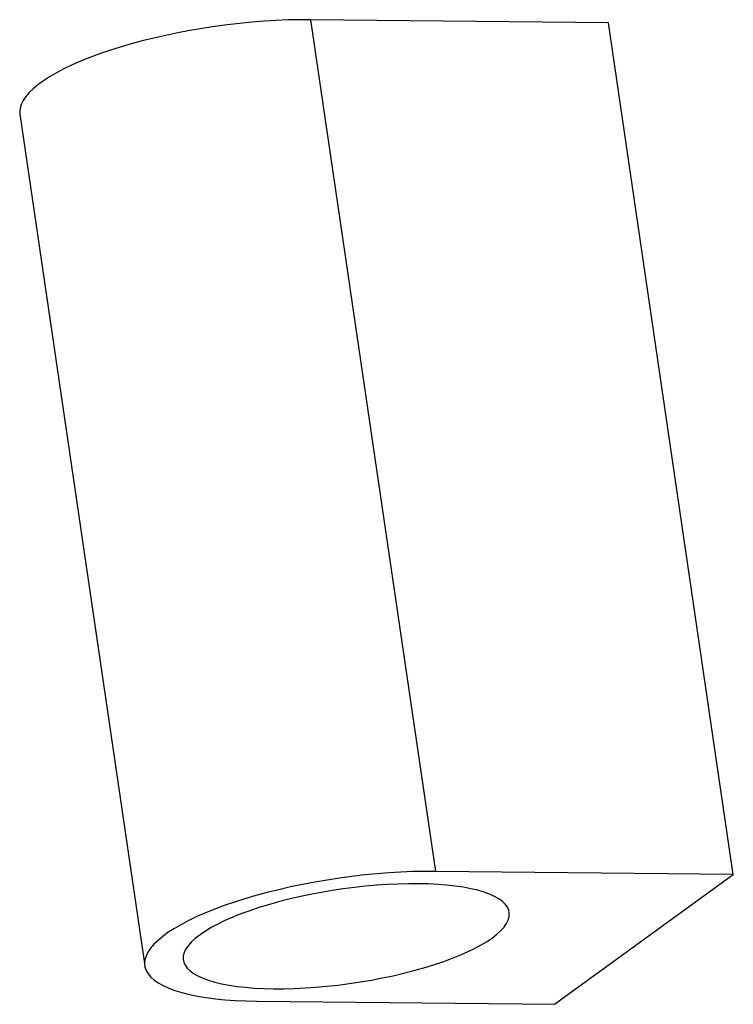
# Model space of a CAD drawing. Header units: millimetres. Extents: x -83 to 36, y -153 to 11.
import ezdxf

# ---------------------------------------------------------------- set-up
doc = ezdxf.new("R2010")
doc.units = ezdxf.units.MM

msp = doc.modelspace()

# ---------------------------------------------------------------- linework, layer by layer
at = {"color": 7, "linetype": 'Continuous', "lineweight": 25}
for p, q in [((-13.91, -130.81), (-34.76, 11.36)), ((14.94, 10.84), (-34.76, 11.36)), ((35.79, -131.33), (14.94, 10.84)), ((-83.34, -4.41), (-62.49, -146.58)), ((35.79, -131.33), (-13.91, -130.81)), ((5.91, -153.01), (35.79, -131.33)), ((-43.79, -152.48), (5.91, -153.01))]:
    msp.add_line(p, q, dxfattribs=at)
at = {"color": 7, "linetype": 'Continuous', "lineweight": 25, "flags": 128}
for points in [[(-34.76, 11.36), (-36.65, 11.36), (-38.58, 11.32), (-40.56, 11.24), (-42.57, 11.11), (-44.61, 10.95), (-46.67, 10.74), (-48.74, 10.5), (-50.81, 10.22), (-52.88, 9.91), (-54.94, 9.55), (-56.98, 9.17), (-58.99, 8.75), (-60.96, 8.3), (-62.89, 7.82), (-64.78, 7.31), (-66.6, 6.78), (-68.36, 6.22), (-70.05, 5.64), (-71.66, 5.04), (-73.19, 4.43), (-74.63, 3.8), (-75.98, 3.15), (-77.22, 2.5), (-78.37, 1.84), (-79.4, 1.18), (-80.32, 0.51), (-81.12, -0.16), (-81.81, -0.82), (-82.37, -1.48), (-82.81, -2.14), (-83.12, -2.78), (-83.31, -3.41), (-83.37, -4.02), (-83.34, -4.41)], [(-13.91, -130.81), (-15.8, -130.81), (-17.73, -130.85), (-19.71, -130.93), (-21.72, -131.06), (-23.76, -131.22), (-25.82, -131.42), (-27.89, -131.67), (-29.96, -131.95), (-32.03, -132.26), (-34.09, -132.62), (-36.13, -133), (-38.14, -133.42), (-40.11, -133.87), (-42.04, -134.35), (-43.93, -134.86), (-45.75, -135.39), (-47.51, -135.95), (-49.2, -136.53), (-50.81, -137.13), (-52.34, -137.74), (-53.78, -138.37), (-55.13, -139.02), (-56.37, -139.67), (-57.52, -140.33), (-58.55, -140.99), (-59.47, -141.66), (-60.27, -142.33), (-60.96, -142.99), (-61.52, -143.65), (-61.96, -144.3), (-62.27, -144.95), (-62.46, -145.58), (-62.52, -146.19), (-62.45, -146.79), (-62.25, -147.37), (-61.93, -147.92), (-61.48, -148.45), (-60.91, -148.96), (-60.22, -149.44), (-59.4, -149.89), (-58.48, -150.31), (-57.44, -150.69), (-56.29, -151.04), (-55.03, -151.36), (-53.68, -151.64), (-52.23, -151.88), (-50.7, -152.08), (-49.08, -152.24), (-47.38, -152.36), (-45.62, -152.44), (-43.79, -152.48)], [(-4.44, -141.9), (-3.68, -141.3), (-3.03, -140.71), (-2.5, -140.11), (-2.09, -139.53), (-1.81, -138.95), (-1.65, -138.39), (-1.62, -137.84), (-1.72, -137.31), (-1.94, -136.8), (-2.29, -136.31), (-2.77, -135.85), (-3.36, -135.41), (-4.07, -135.01), (-4.9, -134.63), (-5.84, -134.29), (-6.89, -133.98), (-8.04, -133.71), (-9.29, -133.47), (-10.63, -133.27), (-12.05, -133.12), (-13.56, -133), (-15.13, -132.92), (-16.77, -132.88), (-18.46, -132.88), (-20.2, -132.93), (-21.98, -133.01), (-23.8, -133.14), (-25.64, -133.3), (-27.49, -133.5), (-29.35, -133.74), (-31.21, -134.02), (-33.05, -134.34), (-34.88, -134.68), (-36.68, -135.06), (-38.44, -135.47), (-40.16, -135.91), (-41.82, -136.38), (-43.42, -136.87), (-44.96, -137.38), (-46.42, -137.92), (-47.8, -138.47), (-49.09, -139.03), (-50.29, -139.61), (-51.38, -140.2), (-52.37, -140.79), (-53.25, -141.39), (-54.02, -141.99), (-54.67, -142.58), (-55.2, -143.18), (-55.61, -143.76), (-55.89, -144.34), (-56.05, -144.9), (-56.08, -145.45), (-55.98, -145.98), (-55.76, -146.49), (-55.41, -146.98), (-54.93, -147.44), (-54.34, -147.88), (-53.62, -148.28), (-52.8, -148.66), (-51.85, -149), (-50.81, -149.31), (-49.66, -149.58), (-48.41, -149.82), (-47.07, -150.02), (-45.65, -150.17), (-44.14, -150.29), (-42.57, -150.37), (-40.93, -150.41), (-39.24, -150.41), (-37.5, -150.36), (-35.71, -150.28), (-33.9, -150.15), (-32.06, -149.99), (-30.21, -149.79), (-28.35, -149.55), (-26.49, -149.27), (-24.65, -148.95), (-22.82, -148.61), (-21.02, -148.23), (-19.26, -147.82), (-17.54, -147.38), (-15.88, -146.91), (-14.27, -146.42), (-12.74, -145.91), (-11.28, -145.37), (-9.9, -144.82), (-8.61, -144.26), (-7.41, -143.68), (-6.32, -143.09), (-5.33, -142.5), (-4.44, -141.9)]]:
    msp.add_lwpolyline(points, dxfattribs=at)

doc.saveas('drawing.dxf')
